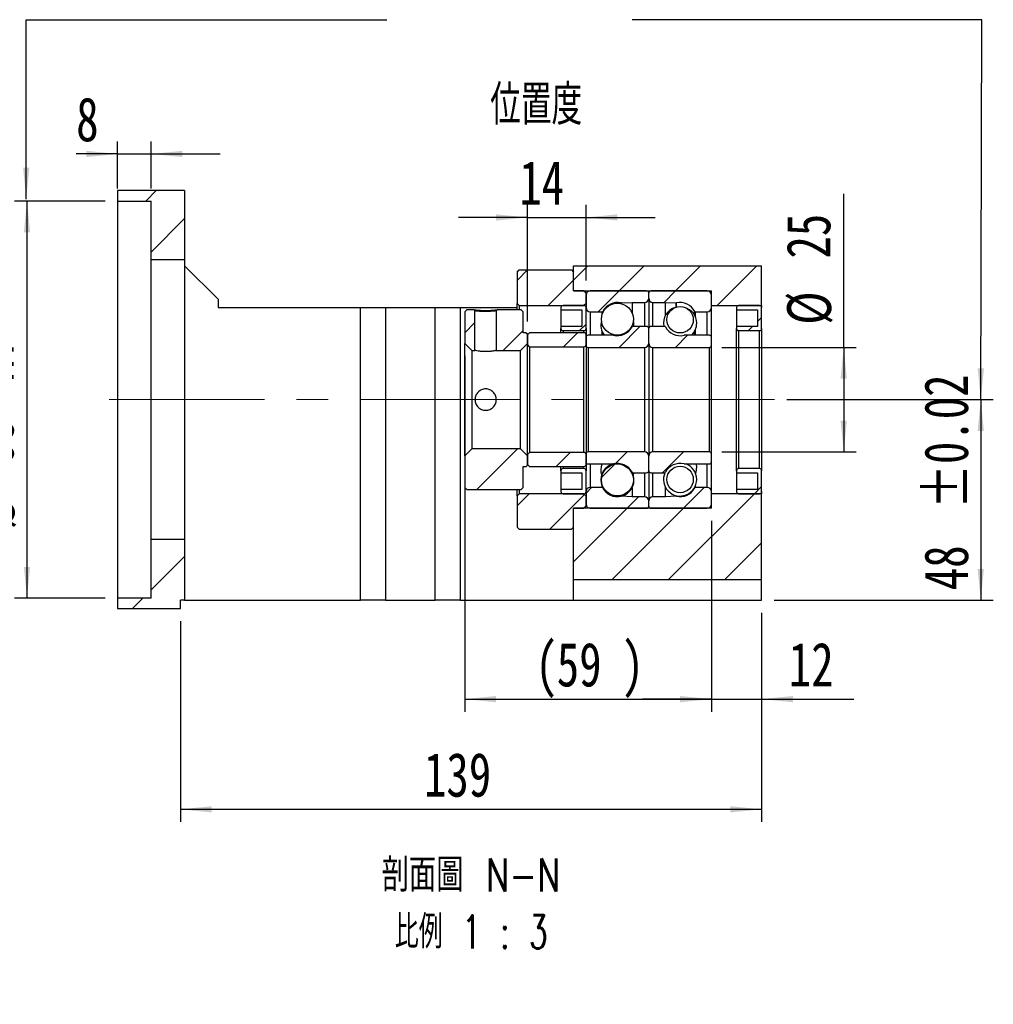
# Model space of a CAD drawing. Header units: millimetres. Extents: x 39 to 266, y 3 to 194.
# Tile 4 of 5: x 183 to 260, y 3 to 82. Entities that reach past the tile are written whole.
import ezdxf

# ---------------------------------------------------------------- set-up
doc = ezdxf.new("R2010")
doc.units = ezdxf.units.MM
doc.linetypes.add('CENTERX2', pattern=[20.32, 12.7, -2.54, 2.54, -2.54])
doc.layers.add('FORMAT', color=7, linetype='Continuous')
doc.styles.add('SLDTEXTSTYLE0', font='TXT', dxfattribs={"width": 0.75})
doc.styles.add('SLDTEXTSTYLE1', font='TXT', dxfattribs={"width": 0.7, "bigfont": 'bigfont'})
doc.styles.add('SLDTEXTSTYLE4', font='TXT', dxfattribs={"width": 0.75, "bigfont": 'bigfont'})
doc.styles.add('SLDTEXTSTYLE5', font='TXT', dxfattribs={"width": 0.65625, "bigfont": 'bigfont'})
doc.dimstyles.new('SLDDIMSTYLE3', dxfattribs={"dimtxt": 3.5, "dimasz": 2.5, "dimexe": 0, "dimexo": 0.0625, "dimgap": 0.875, "dimtad": 1, "dimlfac": 3, "dimrnd": 1e-09, "dimzin": 12, "dimdsep": 46, "dimtxsty": 'SLDTEXTSTYLE0', "dimsah": 1, "dimcen": 0.09, "dimadec": 0, "dimazin": 3, "dimtfac": 1, "dimtofl": 0, "dimtmove": 0, "dimatfit": 3, "dimfxl": 1, "dimfrac": 2, "dimtolj": 1, "dimtzin": 12, "dimarcsym": 0})
doc.dimstyles.new('SLDDIMSTYLE5', dxfattribs={"dimtxt": 3.5, "dimasz": 2.5, "dimexe": 0, "dimexo": 0.0625, "dimgap": 0.875, "dimtad": 1, "dimlfac": 3, "dimrnd": 1e-09, "dimzin": 12, "dimdsep": 46, "dimtxsty": 'SLDTEXTSTYLE0', "dimsah": 1, "dimcen": 0.09, "dimadec": 0, "dimazin": 3, "dimtol": 1, "dimtp": 0.02, "dimtm": 0.02, "dimtfac": 1, "dimtofl": 0, "dimtmove": 0, "dimatfit": 3, "dimfxl": 1, "dimfrac": 2, "dimtolj": 1, "dimarcsym": 0})
doc.dimstyles.new('SLDDIMSTYLE6', dxfattribs={"dimtxt": 3.5, "dimasz": 2.5, "dimexe": 0, "dimexo": 0.0625, "dimgap": 0.875, "dimtad": 1, "dimlfac": 3, "dimrnd": 1e-09, "dimzin": 12, "dimdsep": 46, "dimtxsty": 'SLDTEXTSTYLE0', "dimsah": 1, "dimcen": 0.09, "dimadec": 0, "dimazin": 3, "dimtfac": 1, "dimtmove": 0, "dimatfit": 0, "dimfxl": 1, "dimfrac": 2, "dimtolj": 1, "dimtzin": 12, "dimarcsym": 0})
doc.dimstyles.new('SLDDIMSTYLE7', dxfattribs={"dimtxt": 3.5, "dimasz": 2.5, "dimexe": 0, "dimexo": 0.0625, "dimgap": 0.875, "dimtad": 1, "dimlfac": 3, "dimrnd": 1e-09, "dimzin": 12, "dimdsep": 46, "dimtxsty": 'SLDTEXTSTYLE0', "dimsah": 1, "dimcen": 0.09, "dimadec": 0, "dimazin": 3, "dimtfac": 1, "dimtofl": 0, "dimtmove": 0, "dimatfit": 3, "dimfxl": 1, "dimfrac": 2, "dimtolj": 1, "dimarcsym": 0})

# ---------------------------------------------------------------- blocks, each defined once
blk = doc.blocks.new('_D_8')
at = {"layer": 'FORMAT', "color": 7}
for p, q in [((248.516, 55.494), (248.516, 67.745)), ((238.808, 55.494), (249.516, 55.494)), ((248.516, 55.494), (248.516, 47.161)), ((238.808, 47.161), (249.516, 47.161))]:
    blk.add_line(p, q, dxfattribs=at)
for points in [[(248.516, 55.494), (248.266, 52.994), (248.766, 52.994)], [(248.516, 47.161), (248.766, 49.661), (248.266, 49.661)]]:
    blk.add_solid(points, dxfattribs=at)
at = {"layer": 'FORMAT', "color": 7, "char_height": 3.5, "attachment_point": 1, "rotation": 90, "style": 'SLDTEXTSTYLE0'}
for s, insert in [('25', (243.951, 62.572)), ('%%c', (244.004, 57.294))]:
    blk.add_mtext(s, dxfattribs=dict(at, insert=insert))
blk = doc.blocks.new('_D_9')
at = {"layer": 'FORMAT', "color": 7}
for p, q in [((243.993, 51.327), (260.44, 51.327)), ((259.44, 51.327), (259.44, 35.327)), ((242.974, 35.327), (260.44, 35.327))]:
    blk.add_line(p, q, dxfattribs=at)
for points in [[(259.44, 51.327), (259.19, 48.827), (259.69, 48.827)], [(259.44, 35.327), (259.69, 37.827), (259.19, 37.827)]]:
    blk.add_solid(points, dxfattribs=at)
at = {"layer": 'FORMAT', "color": 7, "char_height": 3.5, "attachment_point": 1, "rotation": 90, "style": 'SLDTEXTSTYLE0'}
for s, insert in [('±0.02', (254.928, 42.615)), ('48', (254.928, 36.131))]:
    blk.add_mtext(s, dxfattribs=dict(at, insert=insert))
blk = doc.blocks.new('_D_10')
at = {"layer": 'FORMAT', "color": 7}
for p, q in [((237.974, 41.661), (237.974, 26.446)), ((241.974, 34.327), (241.974, 26.446)), ((237.974, 27.446), (232.474, 27.446)), ((237.974, 27.446), (241.974, 27.446)), ((241.974, 27.446), (249.311, 27.446))]:
    blk.add_line(p, q, dxfattribs=at)
for points in [[(237.974, 27.446), (235.474, 27.696), (235.474, 27.196)], [(241.974, 27.446), (244.474, 27.196), (244.474, 27.696)]]:
    blk.add_solid(points, dxfattribs=at)
at = {"layer": 'FORMAT', "color": 7, "insert": (244.139, 31.958), "char_height": 3.5, "attachment_point": 1, "style": 'SLDTEXTSTYLE0'}
blk.add_mtext('12', dxfattribs=at)
blk = doc.blocks.new('_D_11')
at = {"layer": 'FORMAT', "color": 7}
for p, q in [((218.308, 54.811), (218.308, 26.446)), ((237.974, 41.661), (237.974, 26.446)), ((218.308, 27.446), (237.974, 27.446))]:
    blk.add_line(p, q, dxfattribs=at)
for points in [[(218.308, 27.446), (220.808, 27.196), (220.808, 27.696)], [(237.974, 27.446), (235.474, 27.696), (235.474, 27.196)]]:
    blk.add_solid(points, dxfattribs=at)
at = {"layer": 'FORMAT', "color": 7, "char_height": 3.5, "attachment_point": 1, "style": 'SLDTEXTSTYLE0'}
for s, insert in [('(', (223.922, 31.958)), (')', (230.815, 31.958)), ('59', (225.643, 31.958))]:
    blk.add_mtext(s, dxfattribs=dict(at, insert=insert))
blk = doc.blocks.new('_D_12')
at = {"layer": 'FORMAT', "color": 7}
for p, q in [((190.641, 68.161), (190.641, 71.913)), ((193.308, 68.161), (193.308, 71.913)), ((190.641, 70.913), (187.336, 70.913)), ((190.641, 70.913), (193.308, 70.913)), ((193.308, 70.913), (198.808, 70.913))]:
    blk.add_line(p, q, dxfattribs=at)
for points in [[(190.641, 70.913), (188.141, 71.163), (188.141, 70.663)], [(193.308, 70.913), (195.808, 70.663), (195.808, 71.163)]]:
    blk.add_solid(points, dxfattribs=at)
at = {"layer": 'FORMAT', "color": 7, "insert": (187.336, 75.425), "char_height": 3.5, "attachment_point": 1, "style": 'SLDTEXTSTYLE0'}
blk.add_mtext('8', dxfattribs=at)
blk = doc.blocks.new('_D_13')
at = {"layer": 'FORMAT', "color": 7}
for p, q in [((241.974, 34.327), (241.974, 17.661)), ((195.641, 33.661), (195.641, 17.661)), ((195.641, 18.661), (241.974, 18.661))]:
    blk.add_line(p, q, dxfattribs=at)
for points in [[(195.641, 18.661), (198.141, 18.411), (198.141, 18.911)], [(241.974, 18.661), (239.474, 18.911), (239.474, 18.411)]]:
    blk.add_solid(points, dxfattribs=at)
at = {"layer": 'FORMAT', "color": 7, "insert": (215.059, 23.172), "char_height": 3.5, "attachment_point": 1, "style": 'SLDTEXTSTYLE0'}
blk.add_mtext('139', dxfattribs=at)
blk = doc.blocks.new('_D_14')
at = {"layer": 'FORMAT', "color": 7}
for p, q in [((189.641, 67.161), (182.415, 67.161)), ((183.415, 67.161), (183.415, 35.494)), ((189.641, 35.494), (182.415, 35.494))]:
    blk.add_line(p, q, dxfattribs=at)
for points in [[(183.415, 67.161), (183.165, 64.661), (183.665, 64.661)], [(183.415, 35.494), (183.665, 37.994), (183.165, 37.994)]]:
    blk.add_solid(points, dxfattribs=at)
at = {"layer": 'FORMAT', "color": 7, "char_height": 3.5, "attachment_point": 1, "rotation": 90, "style": 'SLDTEXTSTYLE0'}
for s, insert in [('H7', (178.849, 52.747)), ('95', (178.849, 46.263)), ('%%c', (178.903, 40.984))]:
    blk.add_mtext(s, dxfattribs=dict(at, insert=insert))
blk = doc.blocks.new('_D_15')
at = {"layer": 'FORMAT', "color": 7}
for p, q in [((223.308, 57.561), (223.308, 66.848)), ((227.974, 60.827), (227.974, 66.848)), ((223.308, 65.848), (217.808, 65.848)), ((223.308, 65.848), (227.974, 65.848)), ((227.974, 65.848), (233.474, 65.848))]:
    blk.add_line(p, q, dxfattribs=at)
for points in [[(223.308, 65.848), (220.808, 66.098), (220.808, 65.598)], [(227.974, 65.848), (230.474, 65.598), (230.474, 66.098)]]:
    blk.add_solid(points, dxfattribs=at)
at = {"layer": 'FORMAT', "color": 7, "insert": (222.654, 70.359), "char_height": 3.5, "attachment_point": 1, "style": 'SLDTEXTSTYLE0'}
blk.add_mtext('14', dxfattribs=at)
blk = doc.blocks.new('SW_NOTE_1')
at = {"layer": 'FORMAT', "color": 0, "char_height": 2.64583, "attachment_point": 2}
for s, insert, style in [('\\M+19655\\M+196CA\\M+19AA4 N-N', (8.847, 3.411), 'SLDTEXTSTYLE4'), ('\\M+194E4\\M+197E1 1 : 3', (8.861, -1.117), 'SLDTEXTSTYLE5')]:
    blk.add_mtext(s, dxfattribs=dict(at, insert=insert, style=style))

msp = doc.modelspace()

# ---------------------------------------------------------------- hatches: boundary and pattern name
at = {"layer": 'FORMAT', "linetype": 'Continuous', "lineweight": 18}
h = msp.add_hatch(dxfattribs=at)
h.set_pattern_fill('ANSI31', color=256, style=0)
h.paths.add_polyline_path([(195.9743, 62.494), (195.9743, 67.994), (190.641, 67.994), (190.641, 67.1606), (193.3077, 67.1606), (193.3077, 62.494)], flags=0)
h = msp.add_hatch(dxfattribs=at)
h.set_pattern_fill('ANSI31', color=256, style=0)
h.paths.add_polyline_path([(227.8077, 58.8273), (227.9743, 58.994), (227.9743, 59.8273), (227.8077, 59.994), (226.9743, 59.994), (226.9743, 61.494), (226.8077, 61.6606), (222.641, 61.6606), (222.4743, 61.494), (222.4743, 58.994), (222.641, 58.8273)], flags=0)
h = msp.add_hatch(dxfattribs=at)
h.set_pattern_fill('ANSI31', color=256, style=0)
h.paths.add_polyline_path([(241.9743, 61.994), (226.9743, 61.994), (226.9743, 59.994), (237.9743, 59.994), (237.9743, 58.8273), (241.9743, 58.8273)], flags=0)
h = msp.add_hatch(dxfattribs=at)
h.set_pattern_fill('ANSI31', color=256, style=0)
edge = h.paths.add_edge_path(flags=0)
edge.add_line((232.9743, 59.4106), (232.9743, 59.8273))
edge.add_arc((232.8077, 59.8273), 0.1667, 0, 90)
edge.add_line((232.8077, 59.994), (228.3077, 59.994))
edge.add_arc((228.3077, 59.6606), 0.3333, 90, 180)
edge.add_line((227.9743, 59.6606), (227.9743, 58.6606))
edge.add_arc((228.3077, 58.6606), 0.3333, 180, 270)
edge.add_line((228.3077, 58.3273), (229.2461, 58.3273))
edge.add_arc((229.2461, 58.394), 0.0667, 270, 332.110612)
edge.add_arc((230.4743, 57.744), 1.3229, 77.204848, 152.110612, ccw=False)
edge.add_arc((230.7821, 59.099), 0.0667, 257.204848, 273)
edge.add_line((230.7856, 59.0325), (231.641, 59.0773))
edge.add_line((231.641, 59.0773), (232.641, 59.0773))
edge.add_arc((232.641, 59.4106), 0.3333, 270, 360)
h = msp.add_hatch(dxfattribs=at)
h.set_pattern_fill('ANSI31', color=256, style=0)
edge = h.paths.add_edge_path(flags=0)
edge.add_line((237.641, 59.994), (233.141, 59.994))
edge.add_arc((233.141, 59.8273), 0.1667, 90, 180)
edge.add_line((232.9743, 59.8273), (232.9743, 59.4106))
edge.add_arc((233.3077, 59.4106), 0.3333, 180, 270)
edge.add_line((233.3077, 59.0773), (234.3077, 59.0773))
edge.add_line((234.3077, 59.0773), (235.1631, 59.0325))
edge.add_arc((235.1666, 59.099), 0.0667, 267, 282.795152)
edge.add_arc((235.4743, 57.744), 1.3229, 27.889388, 102.795152, ccw=False)
edge.add_arc((236.7025, 58.394), 0.0667, 207.889388, 270)
edge.add_line((236.7025, 58.3273), (237.641, 58.3273))
edge.add_arc((237.641, 58.6606), 0.3333, 270, 360)
edge.add_line((237.9743, 58.6606), (237.9743, 59.6606))
edge.add_arc((237.641, 59.6606), 0.3333, 0, 90)
h = msp.add_hatch(dxfattribs=at)
h.set_pattern_fill('ANSI31', color=256, style=0)
edge = h.paths.add_edge_path(flags=0)
edge.add_arc((230.4743, 57.7345), 1.2762, 0, 360)
h = msp.add_hatch(dxfattribs=at)
h.set_pattern_fill('ANSI31', color=256, style=0)
h.paths.add_polyline_path([(218.3077, 55.8106), (218.8743, 55.244), (219.1243, 55.244), (219.1243, 58.4044), (219.0472, 58.494), (218.4743, 58.494), (218.3077, 58.3273)], flags=0)
h = msp.add_hatch(dxfattribs=at)
h.set_pattern_fill('ANSI31', color=256, style=0)
edge = h.paths.add_edge_path(flags=0)
edge.add_line((222.741, 55.244), (223.3077, 55.8106))
edge.add_line((223.3077, 55.8106), (223.3077, 56.5606))
edge.add_line((223.3077, 56.5606), (223.2077, 56.6606))
edge.add_line((223.2077, 56.6606), (222.9743, 56.6606))
edge.add_line((222.9743, 56.6606), (222.9743, 58.3273))
edge.add_line((222.9743, 58.3273), (222.8077, 58.494))
edge.add_line((222.8077, 58.494), (220.9014, 58.494))
edge.add_line((220.9014, 58.494), (220.8243, 58.4044))
edge.add_line((220.8243, 58.4044), (220.8243, 55.244))
edge.add_line((220.8243, 55.244), (222.741, 55.244))
h = msp.add_hatch(dxfattribs=at)
h.set_pattern_fill('ANSI31', color=256, style=0)
edge = h.paths.add_edge_path(flags=0)
edge.add_line((227.641, 58.494), (227.641, 57.1606))
edge.add_line((227.641, 57.1606), (225.9743, 57.1606))
edge.add_line((225.9743, 57.1606), (225.9743, 56.994))
edge.add_arc((226.141, 56.994), 0.1667, 180, 270)
edge.add_line((226.141, 56.8273), (227.8077, 56.8273))
edge.add_arc((227.8077, 56.994), 0.1667, 270, 360)
edge.add_line((227.9743, 56.994), (227.9743, 58.6606))
edge.add_arc((227.8077, 58.6606), 0.1667, 0, 90)
edge.add_line((227.8077, 58.8273), (226.141, 58.8273))
edge.add_arc((226.141, 58.6606), 0.1667, 90, 180)
edge.add_line((225.9743, 58.6606), (225.9743, 58.494))
edge.add_line((225.9743, 58.494), (227.641, 58.494))
h = msp.add_hatch(dxfattribs=at)
h.set_pattern_fill('ANSI31', color=256, style=0)
edge = h.paths.add_edge_path(flags=0)
edge.add_arc((235.4743, 57.6939), 1.0536, 0, 360)
h = msp.add_hatch(dxfattribs=at)
h.set_pattern_fill('ANSI31', color=256, style=0)
edge = h.paths.add_edge_path(flags=0)
edge.add_line((241.641, 58.494), (241.641, 57.1606))
edge.add_line((241.641, 57.1606), (239.9743, 57.1606))
edge.add_line((239.9743, 57.1606), (239.9743, 56.994))
edge.add_arc((240.141, 56.994), 0.1667, 180, 270)
edge.add_line((240.141, 56.8273), (241.8077, 56.8273))
edge.add_arc((241.8077, 56.994), 0.1667, 270, 360)
edge.add_line((241.9743, 56.994), (241.9743, 58.6606))
edge.add_arc((241.8077, 58.6606), 0.1667, 0, 90)
edge.add_line((241.8077, 58.8273), (240.141, 58.8273))
edge.add_arc((240.141, 58.6606), 0.1667, 90, 180)
edge.add_line((239.9743, 58.6606), (239.9743, 58.494))
edge.add_line((239.9743, 58.494), (241.641, 58.494))
h = msp.add_hatch(dxfattribs=at)
h.set_pattern_fill('ANSI31', color=256, style=0)
edge = h.paths.add_edge_path(flags=0)
edge.add_line((223.3077, 55.7106), (223.4743, 55.544))
edge.add_line((223.4743, 55.544), (227.8077, 55.544))
edge.add_arc((227.8077, 55.7106), 0.1667, 270, 360)
edge.add_line((227.9743, 55.7106), (227.9743, 56.494))
edge.add_arc((227.8077, 56.494), 0.1667, 0, 90)
edge.add_line((227.8077, 56.6606), (223.4743, 56.6606))
edge.add_line((223.4743, 56.6606), (223.3077, 56.494))
edge.add_line((223.3077, 56.494), (223.3077, 55.7106))
h = msp.add_hatch(dxfattribs=at)
h.set_pattern_fill('ANSI31', color=256, style=0)
edge = h.paths.add_edge_path(flags=0)
edge.add_line((227.9743, 56.294), (227.9743, 55.6606))
edge.add_arc((228.141, 55.6606), 0.1667, 180, 270)
edge.add_line((228.141, 55.494), (232.641, 55.494))
edge.add_arc((232.641, 55.8273), 0.3333, 270, 360)
edge.add_line((232.9743, 55.8273), (232.9743, 56.994))
edge.add_arc((232.8077, 56.994), 0.1667, 0, 90)
edge.add_line((232.8077, 57.1606), (231.7025, 57.1606))
edge.add_arc((231.7025, 57.094), 0.0667, 90, 152.110612)
edge.add_arc((230.4743, 57.744), 1.3229, 256.291565, 332.110612, ccw=False)
edge.add_arc((230.145, 56.394), 0.0667, 76.291565, 90)
edge.add_line((230.145, 56.4606), (228.141, 56.4606))
edge.add_arc((228.141, 56.294), 0.1667, 90, 180)
h = msp.add_hatch(dxfattribs=at)
h.set_pattern_fill('ANSI31', color=256, style=0)
edge = h.paths.add_edge_path(flags=0)
edge.add_line((233.3077, 55.494), (237.8077, 55.494))
edge.add_arc((237.8077, 55.6606), 0.1667, 270, 360)
edge.add_line((237.9743, 55.6606), (237.9743, 56.294))
edge.add_arc((237.8077, 56.294), 0.1667, 0, 90)
edge.add_line((237.8077, 56.4606), (235.8036, 56.4606))
edge.add_arc((235.8036, 56.394), 0.0667, 90, 103.708435)
edge.add_arc((235.4743, 57.744), 1.3229, 207.889388, 283.708435, ccw=False)
edge.add_arc((234.2461, 57.094), 0.0667, 27.889388, 90)
edge.add_line((234.2461, 57.1606), (233.141, 57.1606))
edge.add_arc((233.141, 56.994), 0.1667, 90, 180)
edge.add_line((232.9743, 56.994), (232.9743, 55.8273))
edge.add_arc((233.3077, 55.8273), 0.3333, 180, 270)
h = msp.add_hatch(dxfattribs=at)
h.set_pattern_fill('ANSI31', color=256, style=0)
h.paths.add_polyline_path([(223.2077, 45.994), (223.3077, 46.094), (223.3077, 46.844), (222.741, 47.4106), (218.8743, 47.4106), (218.3077, 46.844), (218.3077, 44.3273), (218.4743, 44.1606), (222.8077, 44.1606), (222.9743, 44.3273), (222.9743, 45.994)], flags=0)
h = msp.add_hatch(dxfattribs=at)
h.set_pattern_fill('ANSI31', color=256, style=0)
edge = h.paths.add_edge_path(flags=0)
edge.add_line((223.4743, 47.1106), (223.3077, 46.944))
edge.add_line((223.3077, 46.944), (223.3077, 46.1606))
edge.add_line((223.3077, 46.1606), (223.4743, 45.994))
edge.add_line((223.4743, 45.994), (227.8077, 45.994))
edge.add_arc((227.8077, 46.1606), 0.1667, 270, 360)
edge.add_line((227.9743, 46.1606), (227.9743, 46.944))
edge.add_arc((227.8077, 46.944), 0.1667, 0, 90)
edge.add_line((227.8077, 47.1106), (223.4743, 47.1106))
h = msp.add_hatch(dxfattribs=at)
h.set_pattern_fill('ANSI31', color=256, style=0)
edge = h.paths.add_edge_path(flags=0)
edge.add_line((232.641, 47.1606), (228.141, 47.1606))
edge.add_arc((228.141, 46.994), 0.1667, 90, 180)
edge.add_line((227.9743, 46.994), (227.9743, 46.3606))
edge.add_arc((228.141, 46.3606), 0.1667, 180, 270)
edge.add_line((228.141, 46.194), (230.145, 46.194))
edge.add_arc((230.145, 46.2606), 0.0667, 270, 283.708435)
edge.add_arc((230.4743, 44.9106), 1.3229, 27.889388, 103.708435, ccw=False)
edge.add_arc((231.7025, 45.5606), 0.0667, 207.889388, 270)
edge.add_line((231.7025, 45.494), (232.8077, 45.494))
edge.add_arc((232.8077, 45.6606), 0.1667, 270, 360)
edge.add_line((232.9743, 45.6606), (232.9743, 46.8273))
edge.add_arc((232.641, 46.8273), 0.3333, 0, 90)
h = msp.add_hatch(dxfattribs=at)
h.set_pattern_fill('ANSI31', color=256, style=0)
edge = h.paths.add_edge_path(flags=0)
edge.add_line((237.9743, 46.3606), (237.9743, 46.994))
edge.add_arc((237.8077, 46.994), 0.1667, 0, 90)
edge.add_line((237.8077, 47.1606), (233.3077, 47.1606))
edge.add_arc((233.3077, 46.8273), 0.3333, 90, 180)
edge.add_line((232.9743, 46.8273), (232.9743, 45.6606))
edge.add_arc((233.141, 45.6606), 0.1667, 180, 270)
edge.add_line((233.141, 45.494), (234.2461, 45.494))
edge.add_arc((234.2461, 45.5606), 0.0667, 270, 332.110612)
edge.add_arc((235.4743, 44.9106), 1.3229, 76.291565, 152.110612, ccw=False)
edge.add_arc((235.8036, 46.2606), 0.0667, 256.291565, 270)
edge.add_line((235.8036, 46.194), (237.8077, 46.194))
edge.add_arc((237.8077, 46.3606), 0.1667, 270, 360)
h = msp.add_hatch(dxfattribs=at)
h.set_pattern_fill('ANSI31', color=256, style=0)
edge = h.paths.add_edge_path(flags=0)
edge.add_line((225.9743, 45.6606), (225.9743, 45.494))
edge.add_line((225.9743, 45.494), (227.641, 45.494))
edge.add_line((227.641, 45.494), (227.641, 44.1606))
edge.add_line((227.641, 44.1606), (225.9743, 44.1606))
edge.add_line((225.9743, 44.1606), (225.9743, 43.994))
edge.add_arc((226.141, 43.994), 0.1667, 180, 270)
edge.add_line((226.141, 43.8273), (227.8077, 43.8273))
edge.add_arc((227.8077, 43.994), 0.1667, 270, 360)
edge.add_line((227.9743, 43.994), (227.9743, 45.6606))
edge.add_arc((227.8077, 45.6606), 0.1667, 0, 90)
edge.add_line((227.8077, 45.8273), (226.141, 45.8273))
edge.add_arc((226.141, 45.6606), 0.1667, 90, 180)
h = msp.add_hatch(dxfattribs=at)
h.set_pattern_fill('ANSI31', color=256, style=0)
edge = h.paths.add_edge_path(flags=0)
edge.add_arc((230.4743, 44.9201), 1.2762, 0, 360)
h = msp.add_hatch(dxfattribs=at)
h.set_pattern_fill('ANSI31', color=256, style=0)
edge = h.paths.add_edge_path(flags=0)
edge.add_arc((235.4743, 44.9607), 1.0536, 0, 360)
h = msp.add_hatch(dxfattribs=at)
h.set_pattern_fill('ANSI31', color=256, style=0)
edge = h.paths.add_edge_path(flags=0)
edge.add_line((239.9743, 45.6606), (239.9743, 45.494))
edge.add_line((239.9743, 45.494), (241.641, 45.494))
edge.add_line((241.641, 45.494), (241.641, 44.1606))
edge.add_line((241.641, 44.1606), (239.9743, 44.1606))
edge.add_line((239.9743, 44.1606), (239.9743, 43.994))
edge.add_arc((240.141, 43.994), 0.1667, 180, 270)
edge.add_line((240.141, 43.8273), (241.8077, 43.8273))
edge.add_arc((241.8077, 43.994), 0.1667, 270, 360)
edge.add_line((241.9743, 43.994), (241.9743, 45.6606))
edge.add_arc((241.8077, 45.6606), 0.1667, 0, 90)
edge.add_line((241.8077, 45.8273), (240.141, 45.8273))
edge.add_arc((240.141, 45.6606), 0.1667, 90, 180)
h = msp.add_hatch(dxfattribs=at)
h.set_pattern_fill('ANSI31', color=256, style=0)
edge = h.paths.add_edge_path(flags=0)
edge.add_line((228.3077, 42.6606), (232.8077, 42.6606))
edge.add_arc((232.8077, 42.8273), 0.1667, 270, 360)
edge.add_line((232.9743, 42.8273), (232.9743, 43.244))
edge.add_arc((232.641, 43.244), 0.3333, 0, 90)
edge.add_line((232.641, 43.5773), (231.641, 43.5773))
edge.add_line((231.641, 43.5773), (230.7856, 43.6221))
edge.add_arc((230.7821, 43.5556), 0.0667, 87, 102.795152)
edge.add_arc((230.4743, 44.9106), 1.3229, 207.889388, 282.795152, ccw=False)
edge.add_arc((229.2461, 44.2606), 0.0667, 27.889388, 90)
edge.add_line((229.2461, 44.3273), (228.3077, 44.3273))
edge.add_arc((228.3077, 43.994), 0.3333, 90, 180)
edge.add_line((227.9743, 43.994), (227.9743, 42.994))
edge.add_arc((228.3077, 42.994), 0.3333, 180, 270)
h = msp.add_hatch(dxfattribs=at)
h.set_pattern_fill('ANSI31', color=256, style=0)
edge = h.paths.add_edge_path(flags=0)
edge.add_line((232.9743, 43.244), (232.9743, 42.8273))
edge.add_arc((233.141, 42.8273), 0.1667, 180, 270)
edge.add_line((233.141, 42.6606), (237.641, 42.6606))
edge.add_arc((237.641, 42.994), 0.3333, 270, 360)
edge.add_line((237.9743, 42.994), (237.9743, 43.994))
edge.add_arc((237.641, 43.994), 0.3333, 0, 90)
edge.add_line((237.641, 44.3273), (236.7025, 44.3273))
edge.add_arc((236.7025, 44.2606), 0.0667, 90, 152.110612)
edge.add_arc((235.4743, 44.9106), 1.3229, 257.204848, 332.110612, ccw=False)
edge.add_arc((235.1666, 43.5556), 0.0667, 77.204848, 93)
edge.add_line((235.1631, 43.6221), (234.3077, 43.5773))
edge.add_line((234.3077, 43.5773), (233.3077, 43.5773))
edge.add_arc((233.3077, 43.244), 0.3333, 90, 180)
h = msp.add_hatch(dxfattribs=at)
h.set_pattern_fill('ANSI31', color=256, style=0)
h.paths.add_polyline_path([(227.9743, 43.6606), (227.8077, 43.8273), (222.641, 43.8273), (222.4743, 43.6606), (222.4743, 41.1606), (222.641, 40.994), (226.8077, 40.994), (226.9743, 41.1606), (226.9743, 42.6606), (227.8077, 42.6606), (227.9743, 42.8273)], flags=0)
h = msp.add_hatch(dxfattribs=at)
h.set_pattern_fill('ANSI31', color=256, style=0)
h.paths.add_polyline_path([(237.9743, 43.8273), (237.9743, 42.6606), (226.9743, 42.6606), (226.9743, 36.994), (241.9743, 36.994), (241.9743, 43.8273)], flags=0)
h = msp.add_hatch(dxfattribs=at)
h.set_pattern_fill('ANSI31', color=256, style=0)
h.paths.add_polyline_path([(193.3077, 40.1606), (193.3077, 35.494), (190.641, 35.494), (190.641, 34.6606), (195.641, 34.6606), (195.641, 35.3273), (195.9743, 35.3273), (195.9743, 40.1606)], flags=0)

# ---------------------------------------------------------------- linework, layer by layer
at = {"color": 7, "linetype": 'Continuous', "lineweight": 25}
for p, q in [((190.641, 67.994), (190.641, 67.1606)), ((195.9743, 67.994), (190.641, 67.994)), ((195.9743, 67.994), (195.9743, 62.494)), ((190.641, 67.1606), (193.3077, 67.1606)), ((190.641, 67.1606), (190.641, 35.494)), ((193.3077, 62.494), (193.3077, 67.1606)), ((193.3077, 62.494), (195.9743, 62.494)), ((193.3077, 40.1606), (193.3077, 62.494)), ((195.9743, 62.494), (195.9743, 40.1606)), ((195.9743, 61.994), (198.641, 59.3273)), ((222.4743, 61.494), (222.641, 61.6606)), ((222.4743, 61.494), (222.4743, 58.994)), ((222.641, 61.6606), (226.8077, 61.6606)), ((226.8077, 61.6606), (226.9743, 61.494)), ((226.9743, 59.994), (226.9743, 61.994)), ((226.9743, 61.994), (241.9743, 61.994)), ((226.9743, 59.994), (226.9743, 61.494)), ((241.9743, 58.8273), (241.9743, 61.994)), ((226.9743, 59.994), (237.9743, 59.994)), ((227.8077, 59.994), (226.9743, 59.994)), ((227.8077, 59.994), (227.9743, 59.8273)), ((227.9743, 58.994), (227.9743, 59.8273)), ((227.9743, 59.6606), (227.9743, 58.6606)), ((232.8077, 59.994), (228.3077, 59.994)), ((232.9743, 59.4106), (232.9743, 59.8273)), ((237.641, 59.994), (233.141, 59.994)), ((237.9743, 58.8273), (237.9743, 59.994)), ((237.9743, 58.6606), (237.9743, 59.6606)), ((198.641, 59.3273), (198.641, 58.6606)), ((222.641, 58.8273), (222.4743, 58.994)), ((222.4743, 58.494), (222.4743, 58.994)), ((227.9743, 58.994), (227.8077, 58.8273)), ((230.7856, 59.0325), (231.641, 59.0773)), ((231.641, 59.0773), (232.641, 59.0773)), ((231.641, 59.0773), (231.641, 58.2517)), ((232.9743, 59.4106), (232.9743, 56.994)), ((233.3077, 59.0773), (234.3077, 59.0773)), ((234.3077, 59.0773), (235.1631, 59.0325)), ((234.3077, 58.0342), (234.3077, 59.0773)), ((198.641, 58.6606), (210.0057, 58.6606)), ((210.0057, 35.3273), (210.0057, 58.6606)), ((210.0057, 58.6606), (211.99, 58.6606)), ((211.99, 58.6606), (211.99, 35.3273)), ((211.99, 58.6606), (215.9586, 58.6606)), ((215.9586, 35.3273), (215.9586, 58.6606)), ((215.9586, 58.6606), (217.943, 58.6606)), ((217.943, 58.6606), (217.943, 35.3273)), ((217.943, 58.6606), (222.4743, 58.6606)), ((218.3077, 58.3273), (218.4743, 58.494)), ((218.3077, 58.3273), (218.3077, 55.8106)), ((219.0472, 58.494), (218.4743, 58.494)), ((219.0472, 58.494), (219.1243, 58.4044)), ((219.1243, 55.244), (219.1243, 58.4044)), ((220.8243, 58.4044), (220.8243, 55.244)), ((222.8077, 58.494), (220.9014, 58.494)), ((222.641, 58.8273), (227.8077, 58.8273)), ((222.641, 58.8273), (222.641, 58.494)), ((222.8077, 58.494), (222.9743, 58.3273)), ((222.9743, 56.6606), (222.9743, 58.3273)), ((225.9743, 58.6606), (225.9743, 58.494)), ((225.9743, 58.494), (227.641, 58.494)), ((225.9743, 58.494), (225.9743, 57.1606)), ((227.8077, 58.8273), (226.141, 58.8273)), ((227.641, 58.494), (227.641, 57.1606)), ((227.9743, 56.994), (227.9743, 58.6606)), ((228.3077, 58.3273), (229.2461, 58.3273)), ((236.7025, 58.3273), (237.641, 58.3273)), ((237.9743, 58.8273), (241.9743, 58.8273)), ((237.9743, 56.294), (237.9743, 58.6606)), ((239.9743, 58.6606), (239.9743, 58.494)), ((239.9743, 58.494), (241.641, 58.494)), ((239.9743, 58.494), (239.9743, 57.1606)), ((241.8077, 58.8273), (240.141, 58.8273)), ((241.641, 58.494), (241.641, 57.1606)), ((241.9743, 58.8273), (241.9743, 58.6606)), ((241.9743, 56.994), (241.9743, 58.6606)), ((223.2077, 56.6606), (222.9743, 56.6606)), ((223.2077, 56.6606), (223.3077, 56.5606)), ((223.3077, 56.494), (223.4743, 56.6606)), ((223.3077, 55.8106), (223.3077, 56.5606)), ((227.8077, 56.6606), (223.4743, 56.6606)), ((225.9743, 57.1606), (225.9743, 56.994)), ((227.641, 57.1606), (225.9743, 57.1606)), ((225.9743, 56.6606), (225.9743, 56.994)), ((226.141, 56.8273), (227.8077, 56.8273)), ((227.9743, 56.994), (227.9743, 56.494)), ((232.8077, 57.1606), (231.7025, 57.1606)), ((231.7941, 57.1606), (231.7972, 57.2512)), ((232.9743, 55.8273), (232.9743, 56.994)), ((234.2461, 57.1606), (233.141, 57.1606)), ((239.9743, 57.1606), (239.9743, 56.994)), ((241.641, 57.1606), (239.9743, 57.1606)), ((239.9743, 45.6606), (239.9743, 56.994)), ((240.141, 56.8273), (241.8077, 56.8273)), ((240.141, 56.8273), (240.141, 45.8273)), ((241.8077, 45.8273), (241.8077, 56.8273)), ((241.9743, 56.994), (241.9743, 45.6606)), ((218.8743, 55.244), (218.3077, 55.8106)), ((218.3077, 46.844), (218.3077, 55.8106)), ((223.3077, 55.8106), (222.741, 55.244)), ((223.3077, 56.494), (223.3077, 55.7106)), ((227.9743, 55.7106), (227.9743, 56.494)), ((227.9743, 56.294), (227.9743, 55.6606)), ((230.145, 56.4606), (228.141, 56.4606)), ((232.9743, 55.8273), (232.9743, 46.8273)), ((237.8077, 56.4606), (235.8036, 56.4606)), ((237.9743, 55.6606), (237.9743, 56.294)), ((218.8743, 55.244), (218.8743, 47.4106)), ((218.8743, 55.244), (219.1243, 55.244)), ((220.8243, 55.244), (222.741, 55.244)), ((222.741, 47.4106), (222.741, 55.244)), ((223.4743, 55.544), (223.3077, 55.7106)), ((223.3077, 46.944), (223.3077, 55.7106)), ((223.4743, 55.544), (227.8077, 55.544)), ((223.4743, 55.544), (223.4743, 47.1106)), ((227.8077, 47.1106), (227.8077, 55.544)), ((227.9743, 55.6606), (227.9743, 46.994)), ((228.141, 55.494), (232.641, 55.494)), ((228.141, 55.494), (228.141, 47.1606)), ((232.641, 55.494), (232.641, 47.1606)), ((233.3077, 55.494), (237.8077, 55.494)), ((233.3077, 47.1606), (233.3077, 55.494)), ((237.8077, 47.1606), (237.8077, 55.494)), ((237.9743, 46.994), (237.9743, 55.6606)), ((218.3077, 46.844), (218.8743, 47.4106)), ((222.741, 47.4106), (218.8743, 47.4106)), ((222.741, 47.4106), (223.3077, 46.844)), ((223.3077, 46.944), (223.4743, 47.1106)), ((227.8077, 47.1106), (223.4743, 47.1106)), ((232.641, 47.1606), (228.141, 47.1606)), ((237.8077, 47.1606), (233.3077, 47.1606)), ((218.3077, 46.844), (218.3077, 44.3273)), ((223.3077, 46.944), (223.3077, 46.1606)), ((223.3077, 46.094), (223.3077, 46.844)), ((227.9743, 46.994), (227.9743, 46.3606)), ((227.9743, 46.1606), (227.9743, 46.944)), ((232.9743, 45.6606), (232.9743, 46.8273)), ((237.9743, 46.3606), (237.9743, 46.994)), ((237.9743, 43.994), (237.9743, 46.3606)), ((222.9743, 45.994), (223.2077, 45.994)), ((222.9743, 44.3273), (222.9743, 45.994)), ((223.3077, 46.094), (223.2077, 45.994)), ((223.4743, 45.994), (223.3077, 46.1606)), ((223.4743, 45.994), (227.8077, 45.994)), ((225.9743, 45.6606), (225.9743, 45.994)), ((225.9743, 45.6606), (225.9743, 45.494)), ((227.8077, 45.8273), (226.141, 45.8273)), ((227.9743, 46.1606), (227.9743, 45.6606)), ((227.9743, 43.994), (227.9743, 45.6606)), ((228.141, 46.194), (230.145, 46.194)), ((232.9743, 45.6606), (232.9743, 43.244)), ((235.8036, 46.194), (237.8077, 46.194)), ((239.9743, 45.6606), (239.9743, 45.494)), ((241.8077, 45.8273), (240.141, 45.8273)), ((241.9743, 43.994), (241.9743, 45.6606)), ((225.9743, 45.494), (227.641, 45.494)), ((225.9743, 45.494), (225.9743, 44.1606)), ((227.641, 45.494), (227.641, 44.1606)), ((231.7025, 45.494), (232.8077, 45.494)), ((233.141, 45.494), (234.2461, 45.494)), ((239.9743, 45.494), (241.641, 45.494)), ((239.9743, 45.494), (239.9743, 44.1606)), ((241.641, 45.494), (241.641, 44.1606)), ((218.4743, 44.1606), (218.3077, 44.3273)), ((218.4743, 44.1606), (222.8077, 44.1606)), ((222.4743, 43.6606), (222.4743, 44.1606)), ((222.641, 44.1606), (222.641, 43.8273)), ((222.9743, 44.3273), (222.8077, 44.1606)), ((225.9743, 44.1606), (225.9743, 43.994)), ((227.641, 44.1606), (225.9743, 44.1606)), ((227.9743, 43.994), (227.9743, 42.994)), ((229.2461, 44.3273), (228.3077, 44.3273)), ((231.641, 44.2964), (231.641, 43.5773)), ((234.3077, 43.5773), (234.3077, 44.337)), ((237.641, 44.3273), (236.7025, 44.3273)), ((237.9743, 42.994), (237.9743, 43.994)), ((239.9743, 44.1606), (239.9743, 43.994)), ((241.641, 44.1606), (239.9743, 44.1606)), ((241.9743, 43.994), (241.9743, 43.8273)), ((222.4743, 43.6606), (222.641, 43.8273)), ((222.4743, 43.6606), (222.4743, 41.1606)), ((227.8077, 43.8273), (222.641, 43.8273)), ((226.141, 43.8273), (227.8077, 43.8273)), ((227.8077, 43.8273), (227.9743, 43.6606)), ((227.9743, 42.8273), (227.9743, 43.6606)), ((231.641, 43.5773), (230.7856, 43.6221)), ((232.641, 43.5773), (231.641, 43.5773)), ((232.9743, 42.8273), (232.9743, 43.244)), ((234.3077, 43.5773), (233.3077, 43.5773)), ((235.1631, 43.6221), (234.3077, 43.5773)), ((241.9743, 43.8273), (237.9743, 43.8273)), ((237.9743, 42.6606), (237.9743, 43.8273)), ((240.141, 43.8273), (241.8077, 43.8273)), ((241.9743, 36.994), (241.9743, 43.8273)), ((226.9743, 36.994), (226.9743, 42.6606)), ((237.9743, 42.6606), (226.9743, 42.6606)), ((226.9743, 42.6606), (227.8077, 42.6606)), ((226.9743, 41.1606), (226.9743, 42.6606)), ((227.9743, 42.8273), (227.8077, 42.6606)), ((228.3077, 42.6606), (232.8077, 42.6606)), ((233.141, 42.6606), (237.641, 42.6606)), ((222.641, 40.994), (222.4743, 41.1606)), ((222.641, 40.994), (226.8077, 40.994)), ((226.9743, 41.1606), (226.8077, 40.994)), ((195.9743, 40.1606), (193.3077, 40.1606)), ((193.3077, 35.494), (193.3077, 40.1606)), ((195.9743, 40.1606), (195.9743, 35.3273)), ((226.9743, 36.994), (241.9743, 36.994)), ((226.9743, 35.3273), (226.9743, 36.994)), ((241.9743, 35.3273), (241.9743, 36.994)), ((190.641, 35.494), (190.641, 34.6606)), ((193.3077, 35.494), (190.641, 35.494)), ((195.641, 34.6606), (195.641, 35.3273)), ((195.9743, 35.3273), (195.641, 35.3273)), ((195.9743, 35.3273), (210.0057, 35.3273)), ((211.99, 35.3273), (210.0057, 35.3273)), ((211.99, 35.3273), (215.9586, 35.3273)), ((217.943, 35.3273), (215.9586, 35.3273)), ((217.943, 35.3273), (226.9743, 35.3273)), ((226.9743, 35.3273), (241.9743, 35.3273)), ((190.641, 34.6606), (195.641, 34.6606))]:
    msp.add_line(p, q, dxfattribs=at)
at = {"color": 8, "linetype": 'Continuous', "lineweight": 25}
for p, q in [((230.7673, 59.034), (230.7673, 58.9766)), ((230.7856, 59.0325), (230.7856, 58.9721)), ((232.641, 59.0773), (232.641, 57.1606)), ((233.3077, 57.1606), (233.3077, 59.0773)), ((235.1631, 58.6963), (235.1631, 59.0325)), ((235.1813, 58.7006), (235.1813, 59.034)), ((228.3077, 58.3273), (228.3077, 56.4606)), ((229.2461, 58.3273), (229.2461, 58.0812)), ((229.3051, 58.3628), (229.3051, 58.2458)), ((236.6436, 58.0293), (236.6436, 58.3628)), ((236.7025, 57.9021), (236.7025, 58.3273)), ((237.641, 56.4606), (237.641, 58.3273)), ((226.141, 56.8273), (226.141, 56.6606)), ((227.8077, 56.6606), (227.8077, 56.8273)), ((229.2461, 56.7596), (229.2461, 56.4606)), ((229.3051, 56.6324), (229.3051, 56.4606)), ((236.6436, 56.5411), (236.6436, 56.7917)), ((236.7025, 56.4606), (236.7025, 56.9189)), ((226.141, 45.994), (226.141, 45.8273)), ((227.8077, 45.8273), (227.8077, 45.994)), ((228.3077, 46.194), (228.3077, 44.3273)), ((237.641, 44.3273), (237.641, 46.194)), ((232.641, 45.494), (232.641, 43.5773)), ((233.3077, 43.5773), (233.3077, 45.494)), ((229.2461, 44.4285), (229.2461, 44.3273)), ((229.3051, 44.3013), (229.3051, 44.2918)), ((236.6436, 44.2918), (236.6436, 44.3419)), ((236.7025, 44.3273), (236.7025, 44.4691)), ((230.7673, 43.63), (230.7673, 43.6206)), ((230.7856, 43.6343), (230.7856, 43.6221)), ((235.1631, 43.6221), (235.1631, 43.6749)), ((235.1813, 43.6206), (235.1813, 43.6706))]:
    msp.add_line(p, q, dxfattribs=at)
at = {"color": 7, "linetype": 'Continuous', "lineweight": 25, "flags": 128}
for points in [[(220.8243, 58.4044), (220.8451, 58.4285), (220.8658, 58.4526), (220.9014, 58.494)], [(231.7972, 57.2512), (231.7747, 57.4943), (231.7452, 57.6185)], [(236.6827, 56.4606), (236.5991, 56.6187), (236.5681, 56.6664)], [(236.7972, 45.9383), (236.7747, 46.1814), (236.7723, 46.194)], [(231.7376, 45.313), (231.7747, 45.4628), (231.7802, 45.494)], [(234.2283, 45.494), (234.2407, 45.4604), (234.245, 45.4495)]]:
    msp.add_lwpolyline(points, dxfattribs=at)
at = {"color": 7, "linetype": 'Continuous', "lineweight": 25}
for centre, radius in [((230.4743, 57.7345), 1.2762), ((235.4743, 57.6939), 1.0536), ((230.4743, 44.9201), 1.2762), ((235.4743, 44.9607), 1.0536)]:
    msp.add_circle(centre, radius, dxfattribs=at)
for centre, radius, start, end in [((228.3077, 59.6606), 0.3333, 90, 180), ((232.8077, 59.8273), 0.1667, 0, 90), ((233.141, 59.8273), 0.1667, 90, 180), ((237.641, 59.6606), 0.3333, 0, 90), ((230.4743, 57.744), 1.3229, 77.204848, 152.110612), ((230.7821, 59.099), 0.0667, 257.204848, 273), ((232.641, 59.4106), 0.3333, 270, 0), ((233.3077, 59.4106), 0.3333, 180, 270), ((235.1666, 59.099), 0.0667, 267, 282.795152), ((235.4743, 57.744), 1.3229, 27.889388, 102.795152), ((226.141, 58.6606), 0.1667, 90, 180), ((227.8077, 58.6606), 0.1667, 0, 90), ((228.3077, 58.6606), 0.3333, 180, 270), ((229.2461, 58.394), 0.0667, 270, 332.110612), ((235.4743, 57.4105), 1.3229, 106.150056, 190.887287), ((235.4743, 57.4105), 1.3229, 0, 73.849944), ((236.7025, 58.394), 0.0667, 207.889388, 270), ((237.641, 58.6606), 0.3333, 270, 0), ((240.141, 58.6606), 0.1667, 90, 180), ((241.8077, 58.6606), 0.1667, 0, 90), ((230.4743, 57.2512), 1.3229, 163.878758, 216.69855), ((235.4743, 57.4105), 1.3229, 314.109457, 0), ((226.141, 56.994), 0.1667, 180, 270), ((227.8077, 56.994), 0.1667, 270, 0), ((227.8077, 56.494), 0.1667, 0, 90), ((230.4743, 57.744), 1.3229, 256.291565, 332.110612), ((231.7025, 57.094), 0.0667, 90, 152.110612), ((232.8077, 56.994), 0.1667, 0, 90), ((233.141, 56.994), 0.1667, 90, 180), ((234.2461, 57.094), 0.0667, 27.889388, 90), ((235.4743, 57.744), 1.3229, 207.889388, 283.708435), ((240.141, 56.994), 0.1667, 180, 270), ((241.8077, 56.994), 0.1667, 270, 0), ((228.141, 56.294), 0.1667, 90, 180), ((230.145, 56.394), 0.0667, 76.291565, 90), ((232.641, 55.8273), 0.3333, 270, 0), ((233.3077, 55.8273), 0.3333, 180, 270), ((235.8036, 56.394), 0.0667, 90, 103.708435), ((237.8077, 56.294), 0.1667, 0, 90), ((227.8077, 55.7106), 0.1667, 270, 0), ((228.141, 55.6606), 0.1667, 180, 270), ((237.8077, 55.6606), 0.1667, 270, 0), ((227.8077, 46.944), 0.1667, 0, 90), ((228.141, 46.994), 0.1667, 90, 180), ((232.641, 46.8273), 0.3333, 0, 90), ((233.3077, 46.8273), 0.3333, 90, 180), ((237.8077, 46.994), 0.1667, 0, 90), ((228.141, 46.3606), 0.1667, 180, 270), ((237.8077, 46.3606), 0.1667, 270, 0), ((226.141, 45.6606), 0.1667, 90, 180), ((227.8077, 46.1606), 0.1667, 270, 0), ((227.8077, 45.6606), 0.1667, 0, 90), ((230.4743, 44.9201), 1.3229, 105.652165, 0), ((230.4743, 45.7058), 1.3229, 158.348, 197.275977), ((230.145, 46.2606), 0.0667, 270, 283.708435), ((230.4743, 44.9106), 1.3229, 27.889388, 103.708435), ((232.8077, 45.6606), 0.1667, 270, 0), ((233.141, 45.6606), 0.1667, 180, 270), ((235.4743, 44.9106), 1.3229, 76.291565, 152.110612), ((235.8036, 46.2606), 0.0667, 256.291565, 270), ((235.4743, 44.9607), 1.3229, 0, 68.786427), ((235.4743, 45.9383), 1.3229, 338.185663, 0), ((240.141, 45.6606), 0.1667, 90, 180), ((241.8077, 45.6606), 0.1667, 0, 90), ((231.7025, 45.5606), 0.0667, 207.889388, 270), ((230.4743, 44.9201), 1.3229, 0, 26.534196), ((235.4743, 44.9607), 1.3229, 156.100952, 0), ((234.2461, 45.5606), 0.0667, 270, 332.110612), ((226.141, 43.994), 0.1667, 180, 270), ((227.8077, 43.994), 0.1667, 270, 0), ((228.3077, 43.994), 0.3333, 90, 180), ((229.2461, 44.2606), 0.0667, 27.889388, 90), ((230.4743, 44.9106), 1.3229, 207.889388, 282.795152), ((235.4743, 44.9106), 1.3229, 257.204848, 332.110612), ((236.7025, 44.2606), 0.0667, 90, 152.110612), ((237.641, 43.994), 0.3333, 0, 90), ((240.141, 43.994), 0.1667, 180, 270), ((241.8077, 43.994), 0.1667, 270, 0), ((230.7821, 43.5556), 0.0667, 87, 102.795152), ((232.641, 43.244), 0.3333, 0, 90), ((233.3077, 43.244), 0.3333, 90, 180), ((235.1666, 43.5556), 0.0667, 77.204848, 93), ((228.3077, 42.994), 0.3333, 180, 270), ((232.8077, 42.8273), 0.1667, 270, 0), ((233.141, 42.8273), 0.1667, 180, 270), ((237.641, 42.994), 0.3333, 270, 0)]:
    msp.add_arc(centre, radius, start, end, dxfattribs=at)
for points, knots in [([(219.0472, 58.494), (219.0475, 58.4939), (219.0481, 58.4939), (219.0527, 58.4933), (219.06, 58.4923), (219.0702, 58.491), (219.0834, 58.4893), (219.0994, 58.4873), (219.1338, 58.4831), (219.1989, 58.4752), (219.3145, 58.4632), (219.4555, 58.4511), (219.6175, 58.4409), (219.7926, 58.4338), (219.9744, 58.4314), (220.1563, 58.4338), (220.3312, 58.4408), (220.4931, 58.4511), (220.634, 58.4631), (220.7497, 58.4752), (220.8208, 58.4838), (220.8624, 58.489), (220.8847, 58.4918), (220.8988, 58.4936), (220.9005, 58.4939), (220.9014, 58.494)], [0, 0, 0, 0, 0.0179558, 0.0358263, 0.0536673, 0.0715349, 0.089485, 0.1075727, 0.125852, 0.1889124, 0.2511733, 0.3132325, 0.3758691, 0.4383538, 0.5000774, 0.5616781, 0.6242554, 0.6867732, 0.748831, 0.811028, 0.8742485, 0.9061167, 0.9375004, 0.9686946, 1, 1, 1, 1]), ([(220.8243, 58.4044), (220.824, 58.4043), (220.8234, 58.4042), (220.818, 58.4032), (220.8087, 58.4017), (220.7944, 58.3995), (220.7748, 58.3968), (220.749, 58.3934), (220.7167, 58.3894), (220.6772, 58.3849), (220.6302, 58.3797), (220.5364, 58.3696), (220.3827, 58.3568), (220.1719, 58.3463), (219.9393, 58.3413), (219.6551, 58.3505), (219.4225, 58.3682), (219.2856, 58.3833), (219.2195, 58.3908), (219.1729, 58.3968), (219.1434, 58.4011), (219.1271, 58.4038), (219.1252, 58.4042), (219.1243, 58.4044)], [0, 0, 0, 0, 0.0195196, 0.0402692, 0.0622508, 0.0854661, 0.1099165, 0.1356032, 0.1625271, 0.1906891, 0.22009, 0.2507303, 0.3479614, 0.4312059, 0.5004685, 0.6093609, 0.7494463, 0.7998418, 0.8467781, 0.8902577, 0.9302842, 0.9668626, 1, 1, 1, 1]), ([(220.8243, 55.244), (220.8243, 55.244), (220.8019, 55.2389), (220.7383, 55.2261), (220.7117, 55.221), (220.6499, 55.2097), (220.6148, 55.2037), (220.5365, 55.1915), (220.4929, 55.1854), (220.401, 55.1741), (220.3523, 55.1689), (220.1975, 55.1557), (220.0869, 55.1506), (219.9186, 55.1506), (219.8633, 55.1518), (219.7543, 55.1566), (219.7001, 55.1601), (219.5975, 55.1688), (219.5487, 55.174), (219.4561, 55.1853), (219.4127, 55.1915), (219.2955, 55.2096), (219.2322, 55.2218), (219.1683, 55.2346), (219.1518, 55.2381), (219.1299, 55.2427), (219.1243, 55.244), (219.1243, 55.244)], [0, 0, 0, 0, 0.125, 0.125, 0.1875, 0.1875, 0.25, 0.25, 0.3125, 0.3125, 0.375, 0.375, 0.5, 0.5, 0.5625, 0.5625, 0.625, 0.625, 0.6875, 0.6875, 0.75, 0.75, 0.875, 0.875, 0.9375, 0.9375, 1, 1, 1, 1]), ([(219.1243, 51.3273), (219.1243, 51.3836), (219.1299, 51.439), (219.1516, 51.5479), (219.168, 51.6019), (219.2107, 51.7048), (219.2368, 51.7535), (219.2985, 51.8458), (219.3343, 51.8894), (219.4516, 52.0066), (219.5461, 52.0698), (219.6994, 52.1335), (219.7531, 52.1499), (219.8629, 52.1718), (219.9182, 52.1773), (220.0294, 52.1773), (220.0859, 52.1718), (220.1951, 52.15), (220.2482, 52.1339), (220.3513, 52.0912), (220.4008, 52.0647), (220.4927, 52.0032), (220.5358, 51.9679), (220.6147, 51.889), (220.6498, 51.8463), (220.7113, 51.7544), (220.738, 51.7046), (220.7807, 51.6019), (220.7968, 51.5489), (220.8187, 51.4396), (220.8243, 51.3832), (220.8244, 51.2165), (220.802, 51.1043), (220.7384, 50.9508), (220.7119, 50.9011), (220.6501, 50.8087), (220.615, 50.766), (220.5367, 50.6875), (220.4931, 50.6517), (220.4012, 50.5902), (220.3525, 50.564), (220.1977, 50.4996), (220.0871, 50.4774), (219.9188, 50.4773), (219.8635, 50.4827), (219.7545, 50.5043), (219.7002, 50.5208), (219.5976, 50.5633), (219.5488, 50.5894), (219.4562, 50.6512), (219.4128, 50.6868), (219.2956, 50.8038), (219.2322, 50.8983), (219.1683, 51.0517), (219.1518, 51.1057), (219.1299, 51.2154), (219.1243, 51.271), (219.1243, 51.3273)], [0, 0, 0, 0, 0.03125, 0.03125, 0.0625, 0.0625, 0.09375, 0.09375, 0.125, 0.125, 0.1875, 0.1875, 0.21875, 0.21875, 0.25, 0.25, 0.28125, 0.28125, 0.3125, 0.3125, 0.34375, 0.34375, 0.375, 0.375, 0.40625, 0.40625, 0.4375, 0.4375, 0.46875, 0.46875, 0.5, 0.5, 0.5625, 0.5625, 0.59375, 0.59375, 0.625, 0.625, 0.65625, 0.65625, 0.6875, 0.6875, 0.75, 0.75, 0.78125, 0.78125, 0.8125, 0.8125, 0.84375, 0.84375, 0.875, 0.875, 0.9375, 0.9375, 0.96875, 0.96875, 1, 1, 1, 1])]:
    msp.add_open_spline(points, degree=3, knots=knots, dxfattribs=at)
at = {"layer": 'FORMAT', "color": 7}
for p, q in [((183.3548, 67.3136), (183.3548, 81.6161)), ((183.3548, 81.6161), (212.1024, 81.6161)), ((259.5301, 81.6161), (231.6524, 81.6161)), ((259.4405, 51.3273), (259.5301, 81.6161))]:
    msp.add_line(p, q, dxfattribs=at)
at = {"layer": 'FORMAT', "color": 7, "linetype": 'CENTERX2', "lineweight": 18}
msp.add_line((242.9926, 51.3273), (189.9671, 51.3273), dxfattribs=at)
at = {"layer": 'FORMAT', "color": 7}
for points in [[(183.3548, 67.3136), (183.6048, 69.8136), (183.1048, 69.8136)], [(259.4405, 51.3273), (259.6979, 53.8265), (259.1979, 53.828)]]:
    msp.add_solid(points, dxfattribs=at)

# ---------------------------------------------------------------- block references
at = {"layer": 'FORMAT'}
msp.add_blockref('SW_NOTE_1', (209.9621, 11.3366), dxfattribs=at)

# ---------------------------------------------------------------- texts
at = {"layer": 'FORMAT', "insert": (224.0048, 76.4158), "char_height": 3.175, "attachment_point": 2, "style": 'SLDTEXTSTYLE1'}
msp.add_mtext('\\M+188CA\\M+19275\\M+19378', dxfattribs=at)

# ---------------------------------------------------------------- dimensions: what is measured, and where the dimension line sits
at = {"layer": 'FORMAT', "color": 7}
for base, p1, p2, dimstyle, picture, middle in [((193.3077, 70.9131), (190.641, 67.1606), (193.3077, 67.1606), 'SLDDIMSTYLE6', '_D_12', (188.6288, 70.9131)), ((227.9743, 65.8477), (223.3077, 56.5606), (227.9743, 59.8273), 'SLDDIMSTYLE6', '_D_15', (225.2402, 65.8477)), ((241.9743, 27.446), (237.9743, 42.6606), (241.9743, 35.3273), 'SLDDIMSTYLE6', '_D_10', (246.7247, 27.446)), ((241.9743, 18.6606), (195.641, 34.6606), (241.9743, 35.3273), 'SLDDIMSTYLE3', '_D_13', (218.9383, 18.6606))]:
    dim = msp.add_linear_dim(base=base, p1=p1, p2=p2, dimstyle=dimstyle, dxfattribs=at)
    dim.commit()
    dim.dimension.update_dxf_attribs({"geometry": picture, "text_midpoint": middle, "dimtype": 160})
for base, p1, p2, text, dimstyle, picture, middle in [((248.5159, 47.1606), (237.8077, 55.494), (237.8077, 47.1606), '%%c<>', 'SLDDIMSTYLE3', '_D_8', (248.5159, 62.5193)), ((183.4145, 35.494), (190.641, 67.1606), (190.641, 35.494), '%%c<>H7', 'SLDDIMSTYLE7', '_D_14', (183.4145, 49.7434))]:
    dim = msp.add_linear_dim(base=base, p1=p1, p2=p2, angle=90, text=text, dimstyle=dimstyle, dxfattribs=at)
    dim.commit()
    dim.dimension.update_dxf_attribs({"geometry": picture, "text_midpoint": middle, "dimtype": 160})
dim = msp.add_linear_dim(base=(259.44, 35.3273), p1=(242.9926, 51.3273), p2=(241.9743, 35.3273), angle=90, dimstyle='SLDDIMSTYLE5', dxfattribs=at)
dim.commit()
dim.dimension.update_dxf_attribs({"geometry": '_D_9', "text_midpoint": (259.44, 45.1698), "dimtype": 160})
dim = msp.add_linear_dim(base=(237.9743, 27.446), p1=(218.3077, 55.8106), p2=(237.9743, 42.6606), text='(<>)', dimstyle='SLDDIMSTYLE3', dxfattribs=at)
dim.commit()
dim.dimension.update_dxf_attribs({"geometry": '_D_11', "text_midpoint": (228.229, 27.446), "dimtype": 160})

doc.saveas('drawing.dxf')
